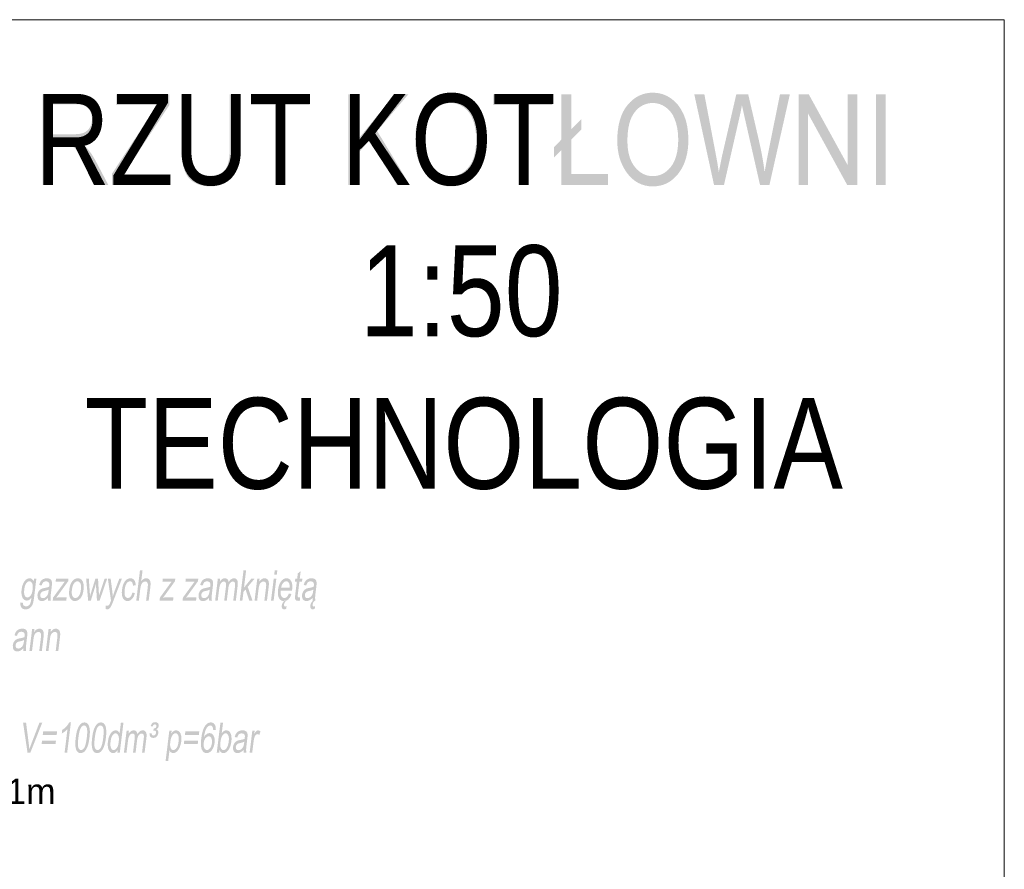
# Model space of a CAD drawing. Header units: millimetres. Extents: x 116 to 15750, y -6945 to 9999.
# Tile 93 of 150: x 7284 to 8114, y -1469 to -752. Entities that reach past the tile are written whole.
import ezdxf

# ---------------------------------------------------------------- set-up
doc = ezdxf.new("R2010")
doc.units = ezdxf.units.MM
doc.layers.get('0').update_dxf_attribs({"color": 252})
doc.styles.get("Standard").update_dxf_attribs({"font": 'simplex.shx'})

msp = doc.modelspace()

# ---------------------------------------------------------------- hatches: boundary and pattern name
h = msp.add_hatch(color=7)
h.paths.add_polyline_path([(7617.3, -853.95), (7617.43, -849.2), (7617.84, -844.74), (7618.51, -840.56), (7619.45, -836.66), (7620.66, -833.04), (7622.14, -829.7), (7623.89, -826.65), (7625.9, -823.88), (7628.12, -821.42), (7630.47, -819.28), (7632.95, -817.48), (7635.57, -816), (7638.31, -814.85), (7641.19, -814.02), (7644.2, -813.53), (7647.35, -813.37), (7651.4, -813.66), (7655.27, -814.54), (7658.96, -816.01), (7662.47, -818.06), (7665.71, -820.68), (7668.59, -823.82), (7671.12, -827.5), (7673.3, -831.7), (7675.04, -836.39), (7676.29, -841.5), (7677.04, -847.05), (7677.29, -853.01), (7677.17, -857.17), (7676.81, -861.12), (7676.2, -864.88), (7675.36, -868.44), (7674.27, -871.81), (7672.95, -874.97), (7671.38, -877.94), (7669.57, -880.71), (7667.36, -883.48), (7664.99, -885.87), (7662.45, -887.9), (7659.75, -889.56), (7656.88, -890.85), (7653.85, -891.77), (7650.65, -892.32), (7647.29, -892.51), (7643.91, -892.32), (7640.69, -891.75), (7637.65, -890.8), (7634.77, -889.48), (7632.06, -887.78), (7629.53, -885.7), (7627.16, -883.24), (7624.97, -880.4), (7623.17, -877.59), (7621.61, -874.64), (7620.29, -871.55), (7619.21, -868.31), (7618.38, -864.94), (7617.78, -861.42), (7617.42, -857.76)])
h.paths.add_polyline_path([(7625.85, -854.11), (7625.95, -857.54), (7626.24, -860.78), (7626.73, -863.82), (7627.41, -866.66), (7628.29, -869.31), (7629.36, -871.75), (7630.63, -874), (7632.09, -876.05), (7633.69, -877.88), (7635.37, -879.46), (7637.14, -880.8), (7638.99, -881.9), (7640.93, -882.75), (7642.95, -883.36), (7645.05, -883.72), (7647.24, -883.85), (7649.48, -883.72), (7651.62, -883.35), (7653.67, -882.74), (7655.63, -881.88), (7657.5, -880.77), (7659.27, -879.42), (7660.96, -877.82), (7662.55, -875.97), (7664, -873.88), (7665.26, -871.57), (7666.32, -869.02), (7667.19, -866.24), (7667.87, -863.23), (7668.35, -859.99), (7668.64, -856.51), (7668.74, -852.8), (7668.54, -848.01), (7667.94, -843.47), (7666.94, -839.19), (7665.55, -835.17), (7664.17, -832.35), (7662.48, -829.82), (7660.48, -827.59), (7658.17, -825.65), (7655.65, -824.09), (7653.01, -822.97), (7650.26, -822.3), (7647.4, -822.08), (7645.1, -822.2), (7642.91, -822.57), (7640.82, -823.18), (7638.83, -824.04), (7636.95, -825.14), (7635.18, -826.48), (7633.5, -828.07), (7631.93, -829.9), (7630.5, -832), (7629.27, -834.35), (7628.23, -836.98), (7627.37, -839.87), (7626.71, -843.03), (7626.23, -846.46), (7625.95, -850.15)])
h = msp.add_hatch(color=7)
h.paths.add_polyline_path([(7787.82, -853.95), (7787.96, -849.2), (7788.36, -844.74), (7789.03, -840.56), (7789.97, -836.66), (7791.18, -833.04), (7792.66, -829.7), (7794.41, -826.65), (7796.43, -823.88), (7798.65, -821.42), (7801, -819.28), (7803.48, -817.48), (7806.09, -816), (7808.84, -814.85), (7811.72, -814.02), (7814.73, -813.53), (7817.87, -813.37), (7821.92, -813.66), (7825.8, -814.54), (7829.49, -816.01), (7833, -818.06), (7836.24, -820.68), (7839.12, -823.82), (7841.65, -827.5), (7843.82, -831.7), (7845.57, -836.39), (7846.82, -841.5), (7847.57, -847.05), (7847.82, -853.01), (7847.69, -857.17), (7847.33, -861.12), (7846.73, -864.88), (7845.88, -868.44), (7844.8, -871.81), (7843.47, -874.97), (7841.9, -877.94), (7840.1, -880.71), (7837.89, -883.48), (7835.51, -885.87), (7832.98, -887.9), (7830.27, -889.56), (7827.41, -890.85), (7824.37, -891.77), (7821.18, -892.32), (7817.82, -892.51), (7814.43, -892.32), (7811.22, -891.75), (7808.17, -890.8), (7805.3, -889.48), (7802.59, -887.78), (7800.05, -885.7), (7797.69, -883.24), (7795.49, -880.4), (7793.69, -877.59), (7792.14, -874.64), (7790.82, -871.55), (7789.74, -868.31), (7788.9, -864.94), (7788.3, -861.42), (7787.94, -857.76)])
h.paths.add_polyline_path([(7796.38, -854.11), (7796.48, -857.54), (7796.77, -860.78), (7797.25, -863.82), (7797.94, -866.66), (7798.81, -869.31), (7799.88, -871.75), (7801.15, -874), (7802.61, -876.05), (7804.21, -877.88), (7805.9, -879.46), (7807.67, -880.8), (7809.52, -881.9), (7811.45, -882.75), (7813.47, -883.36), (7815.58, -883.72), (7817.77, -883.85), (7820, -883.72), (7822.15, -883.35), (7824.2, -882.74), (7826.16, -881.88), (7828.02, -880.77), (7829.8, -879.42), (7831.48, -877.82), (7833.08, -875.97), (7834.53, -873.88), (7835.78, -871.57), (7836.84, -869.02), (7837.71, -866.24), (7838.39, -863.23), (7838.87, -859.99), (7839.16, -856.51), (7839.26, -852.8), (7839.06, -848.01), (7838.46, -843.47), (7837.47, -839.19), (7836.08, -835.17), (7834.7, -832.35), (7833, -829.82), (7831, -827.59), (7828.7, -825.65), (7826.17, -824.09), (7823.54, -822.97), (7820.79, -822.3), (7817.92, -822.08), (7815.63, -822.2), (7813.43, -822.57), (7811.34, -823.18), (7809.36, -824.04), (7807.48, -825.14), (7805.7, -826.48), (7804.03, -828.07), (7802.46, -829.9), (7801.03, -832), (7799.8, -834.35), (7798.75, -836.98), (7797.9, -839.87), (7797.23, -843.03), (7796.76, -846.46), (7796.47, -850.15)])
h = msp.add_hatch(color=7)
h.paths.add_polyline_path([(7303.02, -891.2), (7303.02, -814.72), (7330.83, -814.72), (7334.9, -814.86), (7338.4, -815.26), (7341.33, -815.93), (7343.69, -816.86), (7345.67, -818.11), (7347.46, -819.71), (7349.07, -821.67), (7350.5, -823.98), (7351.66, -826.57), (7352.49, -829.36), (7352.99, -832.35), (7353.16, -835.54), (7352.88, -839.66), (7352.03, -843.38), (7350.62, -846.68), (7348.64, -849.57), (7346.13, -852.02), (7343.11, -853.97), (7339.57, -855.43), (7335.52, -856.41), (7337.17, -857.45), (7338.6, -858.51), (7339.83, -859.57), (7340.85, -860.63), (7344.33, -865.26), (7347.37, -870.38), (7358.32, -891.2), (7347.89, -891.2), (7339.54, -875.29), (7338.36, -873.05), (7337.26, -871), (7336.23, -869.15), (7335.28, -867.48), (7334.4, -866), (7333.6, -864.72), (7332.86, -863.62), (7332.21, -862.72), (7330.98, -861.24), (7329.77, -860.01), (7328.58, -859.06), (7327.41, -858.36), (7326.14, -857.87), (7324.63, -857.52), (7322.89, -857.31), (7320.92, -857.24), (7311.32, -857.24), (7311.32, -891.2)])
h.paths.add_polyline_path([(7311.32, -848.47), (7329.16, -848.47), (7331.91, -848.39), (7334.3, -848.12), (7336.34, -847.69), (7338.03, -847.07), (7339.46, -846.26), (7340.74, -845.25), (7341.86, -844.04), (7342.82, -842.63), (7343.6, -841.06), (7344.16, -839.36), (7344.49, -837.54), (7344.6, -835.59), (7344.39, -832.85), (7343.75, -830.42), (7342.69, -828.3), (7341.21, -826.49), (7339.31, -825.04), (7337, -824), (7334.28, -823.38), (7331.14, -823.17), (7311.32, -823.17)])
h = msp.add_hatch(color=7)
h.dxf.hatch_style = 2
h.paths.add_polyline_path([(7361.46, -891.2), (7361.46, -881.81), (7393.6, -832.82), (7396.9, -828), (7400.12, -823.75), (7365.06, -823.75), (7365.06, -814.72), (7409.98, -814.72), (7409.98, -823.75), (7374.82, -876.8), (7371.01, -882.18), (7411.02, -882.18), (7411.02, -891.2)])
h = msp.add_hatch(color=7)
h.dxf.hatch_style = 2
h.paths.add_polyline_path([(7460.88, -814.72), (7469.23, -814.72), (7469.23, -858.91), (7469.1, -864.22), (7468.69, -869.02), (7468.01, -873.33), (7467.06, -877.14), (7465.76, -880.51), (7464.01, -883.51), (7461.82, -886.14), (7459.19, -888.38), (7456.14, -890.19), (7452.7, -891.48), (7448.87, -892.25), (7444.66, -892.51), (7441.65, -892.39), (7438.84, -892.04), (7436.22, -891.47), (7433.8, -890.66), (7431.57, -889.61), (7429.54, -888.34), (7427.7, -886.84), (7426.06, -885.1), (7424.61, -883.07), (7423.35, -880.68), (7422.29, -877.94), (7421.42, -874.85), (7420.75, -871.4), (7420.26, -867.59), (7419.97, -863.43), (7419.88, -858.91), (7419.88, -814.72), (7428.17, -814.72), (7428.17, -858.86), (7428.27, -863.69), (7428.58, -867.8), (7429.08, -871.2), (7429.79, -873.88), (7430.72, -876.06), (7431.92, -877.97), (7433.37, -879.6), (7435.08, -880.95), (7437.02, -882.01), (7439.16, -882.77), (7441.49, -883.22), (7444.03, -883.37), (7446.17, -883.3), (7448.16, -883.06), (7450, -882.67), (7451.68, -882.12), (7453.21, -881.42), (7454.59, -880.56), (7455.82, -879.54), (7456.89, -878.37), (7457.83, -876.97), (7458.64, -875.27), (7459.32, -873.28), (7459.88, -870.98), (7460.32, -868.4), (7460.63, -865.51), (7460.82, -862.33), (7460.88, -858.86)])
h = msp.add_hatch(color=7)
h.dxf.hatch_style = 2
h.paths.add_polyline_path([(7499.29, -891.2), (7499.29, -823.75), (7478.63, -823.75), (7478.63, -814.72), (7528.35, -814.72), (7528.35, -823.75), (7507.59, -823.75), (7507.59, -891.2)])
h = msp.add_hatch(color=7)
h.dxf.hatch_style = 2
h.paths.add_polyline_path([(7560.85, -891.2), (7560.85, -814.72), (7569.14, -814.72), (7569.14, -852.65), (7600.29, -814.72), (7611.56, -814.72), (7585.21, -845.71), (7612.7, -891.2), (7601.75, -891.2), (7579.42, -852.49), (7569.14, -864.7), (7569.14, -891.2)])
h = msp.add_hatch(color=7)
h.dxf.hatch_style = 2
h.paths.add_polyline_path([(7703.92, -891.2), (7703.92, -823.75), (7683.26, -823.75), (7683.26, -814.72), (7732.98, -814.72), (7732.98, -823.75), (7712.22, -823.75), (7712.22, -891.2)])
h = msp.add_hatch(color=7)
h.dxf.hatch_style = 2
h.paths.add_polyline_path([(7740.68, -861.72), (7734.48, -868.14), (7734.48, -859.43), (7740.68, -852.96), (7740.68, -814.72), (7748.98, -814.72), (7748.98, -844.35), (7757.49, -835.69), (7757.49, -844.41), (7748.98, -853.07), (7748.98, -882.18), (7780.13, -882.18), (7780.13, -891.2), (7740.68, -891.2)])
h = msp.add_hatch(color=7)
h.dxf.hatch_style = 2
h.paths.add_polyline_path([(7869.44, -891.2), (7852.8, -814.72), (7861.3, -814.72), (7870.85, -864.85), (7872.27, -872.63), (7873.51, -880.51), (7876.32, -866.37), (7888.27, -814.72), (7898.29, -814.72), (7907.26, -853.43), (7908.8, -860.42), (7910.13, -867.27), (7911.25, -873.96), (7912.17, -880.51), (7912.81, -876.67), (7913.53, -872.62), (7914.34, -868.35), (7915.24, -863.86), (7925.1, -814.72), (7933.45, -814.72), (7916.23, -891.2), (7908.25, -891.2), (7895, -832.93), (7893.02, -823.95), (7892.12, -828.7), (7891.19, -832.93), (7877.89, -891.2)])
h = msp.add_hatch(color=7)
h.dxf.hatch_style = 2
h.paths.add_polyline_path([(7940.87, -891.2), (7940.87, -814.72), (7949.37, -814.72), (7982.34, -874.77), (7982.34, -814.72), (7990.27, -814.72), (7990.27, -891.2), (7981.77, -891.2), (7948.85, -831.1), (7948.85, -891.2)])
h = msp.add_hatch(color=7)
h.dxf.hatch_style = 2
h.paths.add_polyline_path([(8005.99, -891.2), (8005.99, -814.72), (8014.28, -814.72), (8014.28, -891.2)])
h = msp.add_hatch(color=7)
h.dxf.hatch_style = 2
h.paths.add_polyline_path([(7381.95, -1242.22), (7385.07, -1216.81), (7387.25, -1216.81), (7386.13, -1225.93), (7387.08, -1224.82), (7388.09, -1224.03), (7389.17, -1223.56), (7390.3, -1223.4), (7391.61, -1223.6), (7392.69, -1224.2), (7393.47, -1225.17), (7393.92, -1226.43), (7394.05, -1228.17), (7393.88, -1230.56), (7392.44, -1242.22), (7390.26, -1242.22), (7391.69, -1230.56), (7391.76, -1228.54), (7391.4, -1227.15), (7390.64, -1226.35), (7389.53, -1226.09), (7388.56, -1226.27), (7387.6, -1226.8), (7386.77, -1227.65), (7386.15, -1228.75), (7385.69, -1230.22), (7385.37, -1232.15), (7384.13, -1242.22)])
h = msp.add_hatch(color=7)
h.dxf.hatch_style = 2
h.paths.add_polyline_path([(7469.32, -1242.22), (7472.44, -1216.81), (7474.63, -1216.81), (7472.85, -1231.3), (7478.93, -1223.81), (7481.75, -1223.81), (7476, -1230.64), (7480, -1242.22), (7477.3, -1242.22), (7474.2, -1232.81), (7472.4, -1234.93), (7471.51, -1242.22)])
h = msp.add_hatch(color=7)
h.paths.add_polyline_path([(7498.35, -1220.4), (7498.79, -1216.81), (7500.98, -1216.81), (7500.54, -1220.4)])
h.paths.add_polyline_path([(7495.67, -1242.22), (7497.93, -1223.81), (7500.12, -1223.81), (7497.86, -1242.22)])
h = msp.add_hatch(color=7)
h.dxf.hatch_style = 2
h.paths.add_polyline_path([(7520.18, -1239.43), (7520.16, -1242.19), (7518.48, -1242.46), (7517.43, -1242.33), (7516.69, -1241.92), (7516.21, -1241.3), (7515.95, -1240.51), (7515.9, -1239.95), (7515.92, -1239.15), (7515.99, -1238.11), (7516.13, -1236.83), (7517.43, -1226.24), (7515.83, -1226.24), (7516.13, -1223.81), (7517.73, -1223.81), (7518.29, -1219.26), (7520.69, -1217.39), (7519.9, -1223.81), (7522.1, -1223.81), (7521.8, -1226.24), (7519.61, -1226.24), (7518.29, -1237), (7518.18, -1238.1), (7518.18, -1238.72), (7518.48, -1239.33), (7519.2, -1239.55)])
h = msp.add_hatch(color=7)
h.paths.add_polyline_path([(7284.3, -1243.74), (7286.36, -1244.2), (7286.46, -1245.41), (7286.85, -1246.24), (7287.73, -1246.89), (7288.96, -1247.1), (7290.33, -1246.89), (7291.41, -1246.24), (7292.23, -1245.2), (7292.83, -1243.82), (7292.98, -1243.21), (7293.13, -1242.34), (7293.3, -1241.2), (7293.48, -1239.81), (7292.59, -1240.87), (7291.65, -1241.62), (7290.65, -1242.07), (7289.61, -1242.22), (7288.38, -1242.05), (7287.34, -1241.54), (7286.49, -1240.68), (7285.84, -1239.48), (7285.37, -1238.04), (7285.11, -1236.47), (7285.05, -1234.76), (7285.19, -1232.91), (7285.66, -1230.38), (7286.45, -1228.05), (7287.51, -1226.08), (7288.81, -1224.61), (7290.3, -1223.7), (7291.94, -1223.4), (7293.01, -1223.56), (7293.93, -1224.06), (7294.72, -1224.88), (7295.37, -1226.03), (7295.64, -1223.81), (7297.66, -1223.81), (7295.71, -1239.72), (7295.42, -1241.72), (7295.1, -1243.39), (7294.74, -1244.76), (7294.34, -1245.82), (7293.35, -1247.42), (7292.06, -1248.65), (7290.47, -1249.43), (7288.65, -1249.69), (7287.57, -1249.59), (7286.62, -1249.31), (7285.8, -1248.85), (7285.11, -1248.2), (7284.6, -1247.37), (7284.29, -1246.35), (7284.19, -1245.14)])
h.paths.add_polyline_path([(7287.46, -1232.69), (7287.32, -1234.38), (7287.33, -1235.82), (7287.5, -1237.02), (7287.82, -1237.97), (7288.26, -1238.7), (7288.8, -1239.22), (7289.42, -1239.53), (7290.14, -1239.64), (7290.87, -1239.53), (7291.57, -1239.22), (7292.23, -1238.71), (7292.86, -1237.98), (7293.42, -1237.04), (7293.89, -1235.86), (7294.25, -1234.44), (7294.52, -1232.79), (7294.65, -1231.21), (7294.62, -1229.83), (7294.44, -1228.66), (7294.09, -1227.7), (7293.63, -1226.95), (7293.1, -1226.41), (7292.48, -1226.09), (7291.78, -1225.98), (7291.06, -1226.09), (7290.38, -1226.4), (7289.72, -1226.93), (7289.09, -1227.67), (7288.53, -1228.62), (7288.07, -1229.77), (7287.71, -1231.12)])
h = msp.add_hatch(color=7)
h.paths.add_polyline_path([(7307.44, -1239.95), (7306.09, -1241.21), (7304.85, -1242.03), (7303.63, -1242.48), (7302.37, -1242.63), (7301.38, -1242.54), (7300.54, -1242.26), (7299.84, -1241.8), (7299.29, -1241.16), (7298.64, -1239.47), (7298.61, -1237.37), (7298.87, -1236.07), (7299.34, -1234.9), (7299.96, -1233.89), (7300.69, -1233.11), (7302.39, -1232.08), (7303.22, -1231.85), (7304.38, -1231.62), (7306.74, -1231.12), (7308.41, -1230.54), (7308.49, -1230.02), (7308.53, -1229.72), (7308.57, -1228.1), (7308.24, -1227.04), (7307.29, -1226.24), (7305.88, -1225.98), (7304.51, -1226.17), (7303.51, -1226.75), (7302.74, -1227.82), (7302.09, -1229.48), (7300, -1229.07), (7300.6, -1227.3), (7301.35, -1225.9), (7302.3, -1224.84), (7303.51, -1224.05), (7304.93, -1223.56), (7306.52, -1223.4), (7307.99, -1223.54), (7309.13, -1223.95), (7309.94, -1224.58), (7310.47, -1225.35), (7310.77, -1226.3), (7310.89, -1227.47), (7310.83, -1228.59), (7310.65, -1230.35), (7310.14, -1234.51), (7309.9, -1236.48), (7309.73, -1238.06), (7309.63, -1239.24), (7309.6, -1240.01), (7309.88, -1242.22), (7307.6, -1242.22), (7307.45, -1241.17)])
h.paths.add_polyline_path([(7308.11, -1232.98), (7306.54, -1233.63), (7304.41, -1234.16), (7303.22, -1234.46), (7302.42, -1234.79), (7301.44, -1235.8), (7300.95, -1237.28), (7300.97, -1238.43), (7301.35, -1239.36), (7302.09, -1239.99), (7303.18, -1240.19), (7304.4, -1239.99), (7305.53, -1239.4), (7306.5, -1238.47), (7307.24, -1237.25), (7307.66, -1235.94), (7307.97, -1234.13)])
h = msp.add_hatch(color=7)
h.dxf.hatch_style = 2
h.paths.add_polyline_path([(7311.48, -1242.22), (7311.79, -1239.69), (7321.63, -1226.24), (7319.16, -1226.34), (7313.92, -1226.34), (7314.22, -1223.81), (7324.75, -1223.81), (7324.5, -1225.88), (7316.09, -1237.56), (7314.48, -1239.69), (7317.25, -1239.53), (7323.21, -1239.53), (7322.88, -1242.22)])
h = msp.add_hatch(color=7)
h.paths.add_polyline_path([(7325.42, -1233.02), (7325.84, -1230.63), (7326.46, -1228.57), (7327.3, -1226.84), (7328.35, -1225.44), (7329.33, -1224.55), (7330.38, -1223.91), (7331.48, -1223.53), (7332.65, -1223.4), (7333.9, -1223.55), (7334.99, -1224.02), (7335.91, -1224.8), (7336.68, -1225.88), (7337.25, -1227.25), (7337.58, -1228.85), (7337.67, -1230.68), (7337.52, -1232.76), (7337.27, -1234.44), (7336.95, -1235.93), (7336.56, -1237.24), (7336.09, -1238.35), (7334.96, -1240.16), (7333.53, -1241.51), (7331.94, -1242.35), (7330.29, -1242.63), (7329.02, -1242.48), (7327.91, -1242.02), (7326.98, -1241.24), (7326.21, -1240.16), (7325.65, -1238.78), (7325.33, -1237.13), (7325.26, -1235.21)])
h.paths.add_polyline_path([(7327.67, -1233.02), (7327.53, -1234.67), (7327.56, -1236.11), (7327.74, -1237.32), (7328.09, -1238.31), (7328.57, -1239.08), (7329.15, -1239.63), (7329.82, -1239.96), (7330.6, -1240.07), (7331.39, -1239.96), (7332.14, -1239.63), (7332.85, -1239.08), (7333.52, -1238.3), (7334.11, -1237.31), (7334.6, -1236.07), (7334.98, -1234.61), (7335.26, -1232.91), (7335.39, -1231.31), (7335.36, -1229.92), (7335.16, -1228.72), (7334.81, -1227.74), (7334.33, -1226.97), (7333.76, -1226.42), (7333.09, -1226.09), (7332.33, -1225.98), (7331.53, -1226.09), (7330.77, -1226.42), (7330.06, -1226.97), (7329.39, -1227.73), (7328.8, -1228.72), (7328.32, -1229.93), (7327.94, -1231.36)])
h = msp.add_hatch(color=7)
h.dxf.hatch_style = 2
h.paths.add_polyline_path([(7341.36, -1242.22), (7339.67, -1223.81), (7341.93, -1223.81), (7342.68, -1234.44), (7342.95, -1238.39), (7343.06, -1238.04), (7343.28, -1237.3), (7343.62, -1236.15), (7344.09, -1234.6), (7347.46, -1223.81), (7349.7, -1223.81), (7350.32, -1234.49), (7350.53, -1238.01), (7351.71, -1234.46), (7355.22, -1223.81), (7357.35, -1223.81), (7351.06, -1242.22), (7348.8, -1242.22), (7348.1, -1231.2), (7347.99, -1228.06), (7343.64, -1242.22)])
h = msp.add_hatch(color=7)
h.dxf.hatch_style = 2
h.paths.add_polyline_path([(7356.03, -1249.31), (7356.15, -1246.38), (7357.36, -1246.66), (7358.02, -1246.57), (7358.57, -1246.31), (7359.4, -1245.34), (7359.77, -1244.52), (7360.35, -1243.02), (7360.64, -1242.25), (7358.01, -1223.81), (7360.37, -1223.81), (7361.74, -1234.47), (7362.15, -1238.74), (7363.56, -1234.54), (7367.63, -1223.81), (7369.82, -1223.81), (7362.62, -1242.53), (7362.07, -1243.93), (7361.61, -1245.09), (7361.21, -1246.02), (7360.89, -1246.71), (7360.1, -1248.04), (7359.27, -1248.97), (7358.38, -1249.51), (7357.39, -1249.69)])
h = msp.add_hatch(color=7)
h.dxf.hatch_style = 2
h.paths.add_polyline_path([(7378.71, -1235.48), (7380.8, -1235.88), (7380.37, -1237.38), (7379.83, -1238.71), (7379.17, -1239.86), (7378.39, -1240.84), (7377.53, -1241.63), (7376.61, -1242.19), (7375.64, -1242.52), (7374.61, -1242.63), (7373.37, -1242.48), (7372.3, -1242.02), (7371.4, -1241.25), (7370.66, -1240.17), (7370.13, -1238.8), (7369.83, -1237.16), (7369.76, -1235.26), (7369.93, -1233.09), (7370.45, -1230.29), (7371.26, -1227.87), (7372.37, -1225.91), (7373.78, -1224.52), (7375.35, -1223.68), (7376.99, -1223.4), (7377.98, -1223.49), (7378.85, -1223.78), (7379.6, -1224.25), (7380.24, -1224.92), (7380.74, -1225.75), (7381.11, -1226.75), (7381.33, -1227.91), (7381.42, -1229.22), (7379.23, -1229.69), (7379.01, -1228.07), (7378.5, -1226.9), (7377.74, -1226.2), (7376.76, -1225.96), (7375.96, -1226.07), (7375.21, -1226.39), (7374.51, -1226.92), (7373.87, -1227.65), (7373.3, -1228.62), (7372.82, -1229.84), (7372.45, -1231.29), (7372.18, -1233), (7372.03, -1234.73), (7372.04, -1236.2), (7372.2, -1237.42), (7372.51, -1238.39), (7372.96, -1239.12), (7373.5, -1239.65), (7374.15, -1239.96), (7374.9, -1240.07), (7376.12, -1239.79), (7377.19, -1238.94), (7378.07, -1237.51)])
h = msp.add_hatch(color=7)
h.dxf.hatch_style = 2
h.paths.add_polyline_path([(7401.61, -1242.22), (7401.92, -1239.69), (7411.76, -1226.24), (7409.29, -1226.34), (7404.05, -1226.34), (7404.35, -1223.81), (7414.88, -1223.81), (7414.63, -1225.88), (7406.22, -1237.56), (7404.61, -1239.69), (7407.38, -1239.53), (7413.34, -1239.53), (7413.01, -1242.22)])
h = msp.add_hatch(color=7)
h.dxf.hatch_style = 2
h.paths.add_polyline_path([(7421.02, -1242.22), (7421.33, -1239.69), (7431.18, -1226.24), (7428.71, -1226.34), (7423.46, -1226.34), (7423.77, -1223.81), (7434.29, -1223.81), (7434.04, -1225.88), (7425.63, -1237.56), (7424.02, -1239.69), (7426.8, -1239.53), (7432.75, -1239.53), (7432.42, -1242.22)])
h = msp.add_hatch(color=7)
h.paths.add_polyline_path([(7443.34, -1239.95), (7441.99, -1241.21), (7440.74, -1242.03), (7439.52, -1242.48), (7438.26, -1242.63), (7437.27, -1242.54), (7436.43, -1242.26), (7435.73, -1241.8), (7435.18, -1241.16), (7434.53, -1239.47), (7434.5, -1237.37), (7434.77, -1236.07), (7435.24, -1234.9), (7435.86, -1233.89), (7436.59, -1233.11), (7438.28, -1232.08), (7439.12, -1231.85), (7440.28, -1231.62), (7442.64, -1231.12), (7444.3, -1230.54), (7444.38, -1230.02), (7444.42, -1229.72), (7444.47, -1228.1), (7444.14, -1227.04), (7443.19, -1226.24), (7441.77, -1225.98), (7440.41, -1226.17), (7439.4, -1226.75), (7438.63, -1227.82), (7437.98, -1229.48), (7435.9, -1229.07), (7436.5, -1227.3), (7437.24, -1225.9), (7438.19, -1224.84), (7439.4, -1224.05), (7440.83, -1223.56), (7442.41, -1223.4), (7443.89, -1223.54), (7445.02, -1223.95), (7445.83, -1224.58), (7446.36, -1225.35), (7446.66, -1226.3), (7446.78, -1227.47), (7446.73, -1228.59), (7446.54, -1230.35), (7446.03, -1234.51), (7445.79, -1236.48), (7445.63, -1238.06), (7445.53, -1239.24), (7445.49, -1240.01), (7445.77, -1242.22), (7443.49, -1242.22), (7443.34, -1241.17)])
h.paths.add_polyline_path([(7444, -1232.98), (7442.44, -1233.63), (7440.3, -1234.16), (7439.11, -1234.46), (7438.32, -1234.79), (7437.33, -1235.8), (7436.84, -1237.28), (7436.87, -1238.43), (7437.25, -1239.36), (7437.98, -1239.99), (7439.08, -1240.19), (7440.3, -1239.99), (7441.43, -1239.4), (7442.39, -1238.47), (7443.13, -1237.25), (7443.55, -1235.94), (7443.86, -1234.13)])
h = msp.add_hatch(color=7)
h.dxf.hatch_style = 2
h.paths.add_polyline_path([(7448.53, -1242.22), (7450.78, -1223.81), (7452.73, -1223.81), (7452.42, -1226.39), (7453.27, -1225.18), (7454.3, -1224.22), (7455.45, -1223.6), (7456.69, -1223.4), (7457.97, -1223.61), (7458.93, -1224.25), (7459.59, -1225.27), (7459.94, -1226.62), (7460.93, -1225.21), (7461.99, -1224.2), (7463.12, -1223.6), (7464.31, -1223.4), (7465.2, -1223.49), (7465.96, -1223.78), (7466.59, -1224.25), (7467.07, -1224.92), (7467.42, -1225.78), (7467.61, -1226.84), (7467.65, -1228.11), (7467.53, -1229.59), (7465.98, -1242.22), (7463.81, -1242.22), (7465.23, -1230.62), (7465.37, -1229.02), (7465.35, -1227.93), (7465.14, -1227.19), (7464.74, -1226.61), (7464.18, -1226.23), (7463.49, -1226.1), (7462.21, -1226.43), (7461.08, -1227.4), (7460.6, -1228.14), (7460.2, -1229.07), (7459.89, -1230.2), (7459.67, -1231.53), (7458.36, -1242.22), (7456.18, -1242.22), (7457.65, -1230.26), (7457.73, -1228.44), (7457.5, -1227.14), (7456.89, -1226.36), (7455.88, -1226.1), (7454.97, -1226.28), (7454.08, -1226.8), (7453.31, -1227.65), (7452.7, -1228.83), (7452.23, -1230.46), (7451.88, -1232.67), (7450.71, -1242.22)])
h = msp.add_hatch(color=7)
h.dxf.hatch_style = 2
h.paths.add_polyline_path([(7481.79, -1242.22), (7484.05, -1223.81), (7486.01, -1223.81), (7485.69, -1226.43), (7486.64, -1225.11), (7487.71, -1224.16), (7488.88, -1223.59), (7490.16, -1223.4), (7491.26, -1223.55), (7492.23, -1224), (7493, -1224.69), (7493.5, -1225.57), (7493.78, -1226.63), (7493.9, -1227.87), (7493.85, -1229.06), (7493.65, -1230.9), (7492.26, -1242.22), (7490.07, -1242.22), (7491.45, -1231.02), (7491.59, -1229.36), (7491.54, -1228.18), (7491.29, -1227.33), (7490.82, -1226.67), (7490.17, -1226.25), (7489.37, -1226.1), (7488.03, -1226.42), (7486.8, -1227.37), (7486.26, -1228.14), (7485.82, -1229.2), (7485.46, -1230.54), (7485.2, -1232.17), (7483.97, -1242.22)])
h = msp.add_hatch(color=7)
h.paths.add_polyline_path([(7510.75, -1236.29), (7512.95, -1236.69), (7511.88, -1239.2), (7510.43, -1241.08), (7509.58, -1241.76), (7508.65, -1242.25), (7507.64, -1242.54), (7506.56, -1242.63), (7505.24, -1242.48), (7504.1, -1242.01), (7503.15, -1241.24), (7502.38, -1240.15), (7501.82, -1238.78), (7501.5, -1237.16), (7501.42, -1235.29), (7501.58, -1233.17), (7501.95, -1230.98), (7502.5, -1229.05), (7503.23, -1227.38), (7504.14, -1225.96), (7505.18, -1224.84), (7506.3, -1224.04), (7507.51, -1223.56), (7508.8, -1223.4), (7510.02, -1223.55), (7511.07, -1224.03), (7511.97, -1224.81), (7512.71, -1225.91), (7513.26, -1227.3), (7513.57, -1228.94), (7513.64, -1230.83), (7513.48, -1232.98), (7513.37, -1233.82), (7503.76, -1233.82), (7503.7, -1235.24), (7503.79, -1236.49), (7504.02, -1237.57), (7504.39, -1238.46), (7504.87, -1239.17), (7505.45, -1239.67), (7506.12, -1239.97), (7506.89, -1240.07), (7508.03, -1239.85), (7509.04, -1239.17), (7509.95, -1238)])
h.paths.add_polyline_path([(7504.19, -1231.25), (7511.39, -1231.25), (7511.36, -1229.22), (7510.99, -1227.77), (7510.53, -1226.98), (7509.96, -1226.42), (7509.29, -1226.08), (7508.51, -1225.96), (7507.07, -1226.32), (7505.8, -1227.4), (7504.8, -1229.09)])
h.paths.add_polyline_path([(7508.51, -1242.22), (7507.26, -1243.72), (7506.65, -1245.53), (7506.78, -1246.76), (7507.1, -1247.14), (7507.63, -1247.26), (7508.21, -1247.15), (7508.79, -1246.85), (7508.51, -1249.07), (7507.6, -1249.52), (7506.79, -1249.67), (7505.74, -1249.42), (7505.05, -1248.73), (7504.71, -1247.72), (7504.72, -1246.48), (7504.96, -1245.37), (7505.43, -1244.25), (7506.91, -1242.22)])
h = msp.add_hatch(color=7)
h.paths.add_polyline_path([(7530.7, -1239.95), (7529.35, -1241.21), (7528.1, -1242.03), (7526.88, -1242.48), (7525.62, -1242.63), (7524.63, -1242.54), (7523.79, -1242.26), (7523.09, -1241.8), (7522.54, -1241.16), (7521.89, -1239.47), (7521.86, -1237.37), (7522.13, -1236.07), (7522.6, -1234.9), (7523.22, -1233.89), (7523.95, -1233.11), (7525.64, -1232.08), (7526.48, -1231.85), (7527.64, -1231.62), (7530, -1231.12), (7531.67, -1230.54), (7531.74, -1230.02), (7531.78, -1229.72), (7531.83, -1228.1), (7531.5, -1227.04), (7530.55, -1226.24), (7529.13, -1225.98), (7527.77, -1226.17), (7526.76, -1226.75), (7525.99, -1227.82), (7525.34, -1229.48), (7523.26, -1229.07), (7523.86, -1227.3), (7524.6, -1225.9), (7525.55, -1224.84), (7526.76, -1224.05), (7528.19, -1223.56), (7529.77, -1223.4), (7531.25, -1223.54), (7532.38, -1223.95), (7533.19, -1224.58), (7533.72, -1225.35), (7534.02, -1226.3), (7534.14, -1227.47), (7534.09, -1228.59), (7533.9, -1230.35), (7533.39, -1234.51), (7533.16, -1236.48), (7532.99, -1238.06), (7532.89, -1239.24), (7532.85, -1240.01), (7533.13, -1242.22), (7530.85, -1242.22), (7530.7, -1241.17)])
h.paths.add_polyline_path([(7531.36, -1232.98), (7529.8, -1233.63), (7527.66, -1234.16), (7526.47, -1234.46), (7525.68, -1234.79), (7524.69, -1235.8), (7524.2, -1237.28), (7524.23, -1238.43), (7524.61, -1239.36), (7525.34, -1239.99), (7526.44, -1240.19), (7527.66, -1239.99), (7528.79, -1239.4), (7529.75, -1238.47), (7530.49, -1237.25), (7530.91, -1235.94), (7531.22, -1234.13)])
h.paths.add_polyline_path([(7532.58, -1242.22), (7531.33, -1243.72), (7530.72, -1245.53), (7530.85, -1246.76), (7531.17, -1247.14), (7531.7, -1247.26), (7532.29, -1247.15), (7532.86, -1246.85), (7532.58, -1249.07), (7531.67, -1249.52), (7530.86, -1249.67), (7529.81, -1249.42), (7529.12, -1248.73), (7528.79, -1247.72), (7528.79, -1246.48), (7529.03, -1245.37), (7529.5, -1244.25), (7530.99, -1242.22)])
h = msp.add_hatch(color=7)
h.paths.add_polyline_path([(7286.63, -1282.5), (7285.28, -1283.76), (7284.04, -1284.58), (7282.82, -1285.03), (7281.56, -1285.18), (7280.57, -1285.09), (7279.73, -1284.81), (7279.03, -1284.35), (7278.47, -1283.7), (7277.82, -1282.02), (7277.8, -1279.92), (7278.06, -1278.62), (7278.53, -1277.45), (7279.15, -1276.44), (7279.88, -1275.65), (7281.58, -1274.63), (7282.41, -1274.39), (7283.57, -1274.16), (7285.93, -1273.67), (7287.6, -1273.09), (7287.68, -1272.56), (7287.72, -1272.27), (7287.76, -1270.65), (7287.43, -1269.59), (7286.48, -1268.79), (7285.07, -1268.53), (7283.7, -1268.72), (7282.7, -1269.3), (7281.93, -1270.37), (7281.28, -1272.03), (7279.19, -1271.61), (7279.79, -1269.84), (7280.54, -1268.45), (7281.48, -1267.39), (7282.7, -1266.59), (7284.12, -1266.11), (7285.71, -1265.94), (7287.18, -1266.08), (7288.32, -1266.5), (7289.13, -1267.13), (7289.66, -1267.89), (7289.95, -1268.85), (7290.08, -1270.02), (7290.02, -1271.14), (7289.84, -1272.9), (7289.33, -1277.05), (7289.09, -1279.03), (7288.92, -1280.61), (7288.82, -1281.78), (7288.79, -1282.56), (7289.07, -1284.77), (7286.79, -1284.77), (7286.64, -1283.72)])
h.paths.add_polyline_path([(7287.3, -1275.53), (7285.73, -1276.17), (7283.59, -1276.71), (7282.41, -1277.01), (7281.61, -1277.33), (7280.63, -1278.35), (7280.14, -1279.83), (7280.16, -1280.97), (7280.54, -1281.91), (7281.28, -1282.53), (7282.37, -1282.74), (7283.59, -1282.54), (7284.72, -1281.95), (7285.69, -1281.02), (7286.43, -1279.79), (7286.85, -1278.48), (7287.16, -1276.67)])
h = msp.add_hatch(color=7)
h.dxf.hatch_style = 2
h.paths.add_polyline_path([(7291.82, -1284.77), (7294.08, -1266.36), (7296.04, -1266.36), (7295.72, -1268.98), (7296.67, -1267.65), (7297.74, -1266.7), (7298.91, -1266.13), (7300.2, -1265.94), (7301.29, -1266.1), (7302.26, -1266.54), (7303.03, -1267.24), (7303.53, -1268.11), (7303.82, -1269.18), (7303.93, -1270.42), (7303.88, -1271.61), (7303.68, -1273.45), (7302.29, -1284.77), (7300.11, -1284.77), (7301.48, -1273.57), (7301.62, -1271.91), (7301.57, -1270.72), (7301.33, -1269.88), (7300.86, -1269.22), (7300.2, -1268.79), (7299.4, -1268.65), (7298.06, -1268.97), (7296.84, -1269.92), (7296.3, -1270.69), (7295.85, -1271.75), (7295.5, -1273.09), (7295.23, -1274.72), (7294, -1284.77)])
h = msp.add_hatch(color=7)
h.dxf.hatch_style = 2
h.paths.add_polyline_path([(7305.7, -1284.77), (7307.95, -1266.36), (7309.91, -1266.36), (7309.59, -1268.98), (7310.55, -1267.65), (7311.61, -1266.7), (7312.79, -1266.13), (7314.07, -1265.94), (7315.17, -1266.1), (7316.14, -1266.54), (7316.9, -1267.24), (7317.4, -1268.11), (7317.69, -1269.18), (7317.81, -1270.42), (7317.75, -1271.61), (7317.55, -1273.45), (7316.17, -1284.77), (7313.98, -1284.77), (7315.35, -1273.57), (7315.49, -1271.91), (7315.45, -1270.72), (7315.2, -1269.88), (7314.73, -1269.22), (7314.07, -1268.79), (7313.28, -1268.65), (7311.94, -1268.97), (7310.71, -1269.92), (7310.17, -1270.69), (7309.73, -1271.75), (7309.37, -1273.09), (7309.11, -1274.72), (7307.87, -1284.77)])
h = msp.add_hatch(color=7)
h.dxf.hatch_style = 2
h.paths.add_polyline_path([(7290.19, -1370.6), (7286.43, -1345.2), (7288.97, -1345.2), (7291.32, -1363.65), (7291.75, -1367.81), (7293.22, -1363.65), (7300.29, -1345.2), (7302.69, -1345.2), (7292.61, -1370.6)])
h = msp.add_hatch(color=7)
h.dxf.hatch_style = 2
h.paths.add_polyline_path([(7323.67, -1370.6), (7321.48, -1370.6), (7323.93, -1350.72), (7322.88, -1351.8), (7321.59, -1352.87), (7320.26, -1353.81), (7319.09, -1354.49), (7319.46, -1351.47), (7321.35, -1350.11), (7323.03, -1348.49), (7324.41, -1346.77), (7325.39, -1345.09), (7326.8, -1345.09)])
h = msp.add_hatch(color=7)
h.paths.add_polyline_path([(7330.85, -1358.07), (7331.16, -1355.93), (7331.51, -1354.01), (7331.92, -1352.31), (7332.39, -1350.82), (7333.5, -1348.39), (7334.84, -1346.58), (7336.42, -1345.46), (7338.24, -1345.09), (7339.56, -1345.3), (7340.66, -1345.91), (7341.52, -1346.92), (7342.15, -1348.29), (7342.56, -1350.01), (7342.79, -1352.07), (7342.81, -1353.28), (7342.77, -1354.68), (7342.65, -1356.28), (7342.46, -1358.07), (7342.15, -1360.2), (7341.8, -1362.11), (7341.39, -1363.81), (7340.92, -1365.29), (7339.82, -1367.73), (7338.48, -1369.54), (7336.89, -1370.66), (7335.06, -1371.03), (7333.86, -1370.87), (7332.84, -1370.38), (7332, -1369.55), (7331.34, -1368.4), (7330.8, -1366.57), (7330.54, -1364.23), (7330.55, -1361.4)])
h.paths.add_polyline_path([(7333.1, -1358.07), (7332.81, -1360.94), (7332.71, -1363.28), (7332.81, -1365.11), (7333.1, -1366.4), (7333.53, -1367.31), (7334.06, -1367.95), (7334.67, -1368.34), (7335.38, -1368.47), (7336.11, -1368.34), (7336.82, -1367.95), (7337.5, -1367.3), (7338.16, -1366.39), (7338.77, -1365.09), (7339.31, -1363.27), (7339.79, -1360.93), (7340.21, -1358.07), (7340.5, -1355.2), (7340.59, -1352.85), (7340.49, -1351.03), (7340.2, -1349.74), (7339.77, -1348.83), (7339.24, -1348.19), (7338.62, -1347.8), (7337.91, -1347.67), (7337.18, -1347.79), (7336.5, -1348.13), (7335.86, -1348.7), (7335.28, -1349.49), (7334.61, -1350.9), (7334.02, -1352.8), (7333.52, -1355.19)])
h = msp.add_hatch(color=7)
h.paths.add_polyline_path([(7344.73, -1358.07), (7345.03, -1355.93), (7345.38, -1354.01), (7345.8, -1352.31), (7346.26, -1350.82), (7347.37, -1348.39), (7348.72, -1346.58), (7350.3, -1345.46), (7352.12, -1345.09), (7353.44, -1345.3), (7354.53, -1345.91), (7355.39, -1346.92), (7356.02, -1348.29), (7356.43, -1350.01), (7356.66, -1352.07), (7356.69, -1353.28), (7356.64, -1354.68), (7356.52, -1356.28), (7356.33, -1358.07), (7356.03, -1360.2), (7355.67, -1362.11), (7355.26, -1363.81), (7354.8, -1365.29), (7353.69, -1367.73), (7352.35, -1369.54), (7350.77, -1370.66), (7348.94, -1371.03), (7347.74, -1370.87), (7346.72, -1370.38), (7345.88, -1369.55), (7345.22, -1368.4), (7344.67, -1366.57), (7344.41, -1364.23), (7344.43, -1361.4)])
h.paths.add_polyline_path([(7346.97, -1358.07), (7346.68, -1360.94), (7346.59, -1363.28), (7346.68, -1365.11), (7346.98, -1366.4), (7347.41, -1367.31), (7347.93, -1367.95), (7348.54, -1368.34), (7349.25, -1368.47), (7349.98, -1368.34), (7350.69, -1367.95), (7351.38, -1367.3), (7352.03, -1366.39), (7352.64, -1365.09), (7353.18, -1363.27), (7353.67, -1360.93), (7354.08, -1358.07), (7354.37, -1355.2), (7354.47, -1352.85), (7354.37, -1351.03), (7354.08, -1349.74), (7353.64, -1348.83), (7353.12, -1348.19), (7352.5, -1347.8), (7351.78, -1347.67), (7351.05, -1347.79), (7350.37, -1348.13), (7349.74, -1348.7), (7349.15, -1349.49), (7348.49, -1350.9), (7347.9, -1352.8), (7347.39, -1355.19)])
h = msp.add_hatch(color=7)
h.paths.add_polyline_path([(7366.03, -1370.6), (7366.31, -1368.28), (7365.48, -1369.48), (7364.55, -1370.33), (7363.51, -1370.85), (7362.37, -1371.02), (7360.93, -1370.71), (7359.69, -1369.81), (7358.72, -1368.35), (7358.1, -1366.42), (7357.86, -1364.08), (7358.01, -1361.42), (7358.49, -1358.79), (7359.26, -1356.42), (7360.31, -1354.44), (7361.62, -1352.98), (7363.09, -1352.08), (7364.64, -1351.78), (7365.72, -1351.96), (7366.63, -1352.49), (7367.35, -1353.29), (7367.88, -1354.31), (7369, -1345.2), (7371.17, -1345.2), (7368.05, -1370.6)])
h.paths.add_polyline_path([(7360.25, -1361.42), (7360.11, -1363.07), (7360.13, -1364.51), (7360.31, -1365.72), (7360.65, -1366.7), (7361.1, -1367.47), (7361.62, -1368.01), (7362.22, -1368.34), (7362.89, -1368.45), (7363.59, -1368.35), (7364.27, -1368.03), (7364.91, -1367.51), (7365.53, -1366.78), (7366.08, -1365.84), (7366.54, -1364.67), (7366.9, -1363.28), (7367.16, -1361.68), (7367.31, -1359.91), (7367.3, -1358.4), (7367.14, -1357.14), (7366.82, -1356.13), (7366.38, -1355.36), (7365.85, -1354.81), (7365.23, -1354.47), (7364.53, -1354.36), (7363.82, -1354.47), (7363.14, -1354.79), (7362.49, -1355.32), (7361.89, -1356.07), (7361.34, -1357.04), (7360.88, -1358.25), (7360.52, -1359.71)])
h = msp.add_hatch(color=7)
h.dxf.hatch_style = 2
h.paths.add_polyline_path([(7393.07, -1354.5), (7394.88, -1354.24), (7395.04, -1355.12), (7395.32, -1355.66), (7395.85, -1356.05), (7396.5, -1356.18), (7397.3, -1356.02), (7397.97, -1355.51), (7398.45, -1354.77), (7398.68, -1353.88), (7398.67, -1353.1), (7398.42, -1352.49), (7397.88, -1352.1), (7396.99, -1351.97), (7396.59, -1352), (7396.32, -1352.02), (7396.82, -1350.12), (7397.69, -1350), (7398.32, -1349.62), (7398.73, -1349.04), (7398.93, -1348.35), (7398.91, -1347.76), (7398.7, -1347.26), (7398.29, -1346.92), (7397.68, -1346.81), (7397.06, -1346.9), (7396.57, -1347.19), (7396.15, -1347.73), (7395.74, -1348.58), (7394.05, -1348.18), (7394.8, -1346.62), (7395.62, -1345.61), (7396.62, -1345.07), (7397.93, -1344.88), (7399.4, -1345.12), (7400.35, -1345.81), (7400.82, -1346.85), (7400.86, -1348.12), (7400.65, -1349.03), (7400.23, -1349.83), (7399.62, -1350.47), (7398.85, -1350.9), (7399.72, -1351.4), (7400.28, -1352.16), (7400.55, -1353.1), (7400.54, -1354.21), (7400.11, -1355.72), (7399.24, -1357.02), (7397.97, -1357.91), (7396.37, -1358.21), (7394.89, -1357.97), (7393.88, -1357.25), (7393.29, -1356.09)])
h = msp.add_hatch(color=7)
h.paths.add_polyline_path([(7449.1, -1351.42), (7446.9, -1351.66), (7446.74, -1350.08), (7446.41, -1348.99), (7445.54, -1347.99), (7444.38, -1347.66), (7443.37, -1347.87), (7442.45, -1348.49), (7441.36, -1349.81), (7440.44, -1351.62), (7440.04, -1352.77), (7439.68, -1354.12), (7439.36, -1355.7), (7439.09, -1357.5), (7440.15, -1356.01), (7441.34, -1354.96), (7442.58, -1354.33), (7443.83, -1354.12), (7444.86, -1354.27), (7445.78, -1354.7), (7446.58, -1355.41), (7447.27, -1356.42), (7447.79, -1357.65), (7448.1, -1359.05), (7448.19, -1360.62), (7448.07, -1362.35), (7447.61, -1364.66), (7446.8, -1366.8), (7445.72, -1368.61), (7444.43, -1369.95), (7442.99, -1370.76), (7441.44, -1371.03), (7440.16, -1370.86), (7439.05, -1370.32), (7438.11, -1369.42), (7437.34, -1368.17), (7436.79, -1366.5), (7436.51, -1364.37), (7436.51, -1361.78), (7436.78, -1358.72), (7437.32, -1355.29), (7438.03, -1352.36), (7438.93, -1349.93), (7440, -1348), (7441.06, -1346.73), (7442.21, -1345.82), (7443.47, -1345.27), (7444.83, -1345.09), (7445.82, -1345.2), (7446.69, -1345.51), (7447.44, -1346.04), (7448.06, -1346.77), (7448.55, -1347.69), (7448.89, -1348.77), (7449.07, -1350.02)])
h.paths.add_polyline_path([(7438.84, -1362.37), (7438.76, -1363.95), (7438.94, -1365.45), (7439.35, -1366.75), (7440, -1367.7), (7440.81, -1368.28), (7441.72, -1368.47), (7443.05, -1368.07), (7444.29, -1366.88), (7445.27, -1365), (7445.82, -1362.54), (7445.86, -1360.19), (7445.35, -1358.4), (7444.9, -1357.73), (7444.38, -1357.26), (7443.76, -1356.97), (7443.06, -1356.88), (7441.64, -1357.26), (7440.36, -1358.4), (7439.37, -1360.15)])
h = msp.add_hatch(color=7)
h.paths.add_polyline_path([(7451.91, -1370.6), (7449.88, -1370.6), (7453, -1345.2), (7455.19, -1345.2), (7454.07, -1354.26), (7454.95, -1353.18), (7455.88, -1352.4), (7456.86, -1351.94), (7457.91, -1351.78), (7459.04, -1351.95), (7460.07, -1352.47), (7460.93, -1353.29), (7461.58, -1354.39), (7462.02, -1355.76), (7462.29, -1357.38), (7462.36, -1359.19), (7462.22, -1361.12), (7461.84, -1363.36), (7461.29, -1365.32), (7460.58, -1367.01), (7459.69, -1368.43), (7458.69, -1369.57), (7457.64, -1370.37), (7456.56, -1370.86), (7455.44, -1371.02), (7454.38, -1370.85), (7453.48, -1370.34), (7452.75, -1369.49), (7452.19, -1368.3)])
h.paths.add_polyline_path([(7453.03, -1361.26), (7452.88, -1362.8), (7452.84, -1364.11), (7452.9, -1365.19), (7453.08, -1366.04), (7453.5, -1367.1), (7454.06, -1367.85), (7454.75, -1368.3), (7455.57, -1368.45), (7456.27, -1368.34), (7456.96, -1368.01), (7457.62, -1367.45), (7458.26, -1366.68), (7458.84, -1365.68), (7459.31, -1364.47), (7459.69, -1363.03), (7459.95, -1361.38), (7460.1, -1359.7), (7460.09, -1358.25), (7459.92, -1357.04), (7459.61, -1356.07), (7459.17, -1355.31), (7458.66, -1354.78), (7458.07, -1354.45), (7457.39, -1354.35), (7456.69, -1354.46), (7456, -1354.79), (7455.34, -1355.35), (7454.7, -1356.12), (7454.12, -1357.11), (7453.65, -1358.3), (7453.29, -1359.68)])
h = msp.add_hatch(color=7)
h.paths.add_polyline_path([(7314.79, -1355.66), (7303.05, -1355.66), (7303.41, -1352.75), (7315.15, -1352.75)])
h.paths.add_polyline_path([(7313.85, -1363.38), (7302.11, -1363.38), (7302.46, -1360.46), (7314.21, -1360.46)])
h = msp.add_hatch(color=7)
h.dxf.hatch_style = 2
h.paths.add_polyline_path([(7371.55, -1370.6), (7373.8, -1352.19), (7375.75, -1352.19), (7375.44, -1354.78), (7376.29, -1353.56), (7377.32, -1352.6), (7378.47, -1351.99), (7379.71, -1351.78), (7380.99, -1351.99), (7381.95, -1352.63), (7382.61, -1353.65), (7382.96, -1355.01), (7383.95, -1353.6), (7385.01, -1352.59), (7386.14, -1351.98), (7387.33, -1351.78), (7388.22, -1351.88), (7388.98, -1352.16), (7389.61, -1352.64), (7390.09, -1353.3), (7390.44, -1354.16), (7390.63, -1355.23), (7390.67, -1356.5), (7390.55, -1357.97), (7389, -1370.6), (7386.83, -1370.6), (7388.25, -1359.01), (7388.39, -1357.4), (7388.37, -1356.31), (7388.16, -1355.57), (7387.76, -1354.99), (7387.2, -1354.61), (7386.51, -1354.49), (7385.23, -1354.81), (7384.1, -1355.78), (7383.62, -1356.52), (7383.22, -1357.46), (7382.91, -1358.59), (7382.69, -1359.91), (7381.38, -1370.6), (7379.2, -1370.6), (7380.67, -1358.64), (7380.75, -1356.83), (7380.52, -1355.53), (7379.91, -1354.75), (7378.9, -1354.49), (7377.99, -1354.66), (7377.1, -1355.18), (7376.33, -1356.03), (7375.72, -1357.21), (7375.25, -1358.84), (7374.9, -1361.05), (7373.73, -1370.6)])
h = msp.add_hatch(color=7)
h.paths.add_polyline_path([(7406.71, -1377.66), (7409.84, -1352.19), (7411.82, -1352.19), (7411.53, -1354.59), (7412.43, -1353.36), (7413.38, -1352.49), (7414.42, -1351.96), (7415.62, -1351.78), (7417.13, -1352.09), (7418.37, -1353), (7419.3, -1354.46), (7419.85, -1356.42), (7420.05, -1358.73), (7419.91, -1361.26), (7419.4, -1363.95), (7418.58, -1366.35), (7417.46, -1368.35), (7416.09, -1369.81), (7414.59, -1370.72), (7413.1, -1371.02), (7412.08, -1370.85), (7411.21, -1370.36), (7410.52, -1369.62), (7409.99, -1368.7), (7408.89, -1377.66)])
h.paths.add_polyline_path([(7410.67, -1361.51), (7410.52, -1363.17), (7410.54, -1364.59), (7410.71, -1365.79), (7411.03, -1366.75), (7411.47, -1367.5), (7411.99, -1368.03), (7412.59, -1368.35), (7413.26, -1368.45), (7413.98, -1368.34), (7414.66, -1368.01), (7415.33, -1367.46), (7415.97, -1366.69), (7416.55, -1365.69), (7417.02, -1364.45), (7417.4, -1362.97), (7417.68, -1361.24), (7417.82, -1359.6), (7417.8, -1358.17), (7417.63, -1356.96), (7417.31, -1355.98), (7416.87, -1355.21), (7416.36, -1354.66), (7415.77, -1354.33), (7415.1, -1354.22), (7414.41, -1354.34), (7413.73, -1354.69), (7413.06, -1355.27), (7412.41, -1356.09), (7411.81, -1357.13), (7411.32, -1358.38), (7410.94, -1359.84)])
h = msp.add_hatch(color=7)
h.paths.add_polyline_path([(7434.77, -1355.66), (7423.03, -1355.66), (7423.39, -1352.75), (7435.13, -1352.75)])
h.paths.add_polyline_path([(7433.82, -1363.38), (7422.08, -1363.38), (7422.44, -1360.46), (7434.18, -1360.46)])
h = msp.add_hatch(color=7)
h.paths.add_polyline_path([(7472.46, -1368.33), (7471.11, -1369.59), (7469.86, -1370.41), (7468.64, -1370.87), (7467.38, -1371.02), (7466.39, -1370.92), (7465.55, -1370.65), (7464.85, -1370.19), (7464.3, -1369.54), (7463.65, -1367.85), (7463.62, -1365.75), (7463.89, -1364.46), (7464.36, -1363.28), (7464.98, -1362.27), (7465.71, -1361.49), (7467.4, -1360.46), (7468.24, -1360.23), (7469.4, -1360), (7471.76, -1359.5), (7473.42, -1358.92), (7473.5, -1358.4), (7473.54, -1358.1), (7473.59, -1356.48), (7473.26, -1355.42), (7472.31, -1354.63), (7470.89, -1354.36), (7469.53, -1354.56), (7468.52, -1355.14), (7467.75, -1356.2), (7467.1, -1357.86), (7465.02, -1357.45), (7465.62, -1355.68), (7466.36, -1354.28), (7467.31, -1353.22), (7468.52, -1352.43), (7469.95, -1351.94), (7471.53, -1351.78), (7473.01, -1351.92), (7474.14, -1352.33), (7474.95, -1352.96), (7475.48, -1353.73), (7475.78, -1354.68), (7475.9, -1355.85), (7475.85, -1356.98), (7475.66, -1358.73), (7475.15, -1362.89), (7474.91, -1364.87), (7474.75, -1366.44), (7474.65, -1367.62), (7474.61, -1368.4), (7474.89, -1370.6), (7472.61, -1370.6), (7472.46, -1369.55)])
h.paths.add_polyline_path([(7473.12, -1361.37), (7471.56, -1362.01), (7469.42, -1362.54), (7468.23, -1362.84), (7467.44, -1363.17), (7466.45, -1364.18), (7465.96, -1365.66), (7465.99, -1366.81), (7466.37, -1367.75), (7467.1, -1368.37), (7468.2, -1368.57), (7469.42, -1368.38), (7470.55, -1367.78), (7471.51, -1366.85), (7472.25, -1365.63), (7472.67, -1364.32), (7472.98, -1362.51)])
h = msp.add_hatch(color=7)
h.dxf.hatch_style = 2
h.paths.add_polyline_path([(7477.62, -1370.6), (7479.88, -1352.19), (7481.84, -1352.19), (7481.5, -1354.99), (7482.42, -1353.36), (7483.2, -1352.41), (7483.93, -1351.94), (7484.69, -1351.78), (7485.77, -1352.03), (7486.81, -1352.79), (7485.7, -1355.68), (7484.96, -1355.17), (7484.18, -1355.01), (7483.48, -1355.16), (7482.82, -1355.62), (7482.24, -1356.35), (7481.8, -1357.33), (7481.31, -1359.07), (7480.99, -1360.97), (7479.8, -1370.6)])

# ---------------------------------------------------------------- linework, layer by layer
at = {"color": 7, "lineweight": 0}
msp.add_lwpolyline([(4080.97, -3682.38), (8114.39, -3682.38), (8114.39, -751.74), (4080.97, -751.74)], close=True, dxfattribs=at)

# ---------------------------------------------------------------- texts
at = {"color": 7, "attachment_point": 1}
for s, insert, char_height in [('{\\fArialNarrow|b0|i0|c0;RZUT KOT}', (7296.29, -814.45), 76.7462), ('{\\fArialNarrow|b0|i0|c0;1:50}', (7570.61, -942.25), 76.7462), ('{\\fArialNarrow|b0|i0|c0;TECHNOLOGIA}', (7338.33, -1071.05), 76.7462), ('{\\fArial|b0|i0|c0;3 - Rozdzielacze c.o. Ø88,9x2mm L=1,1m}', (6756.24, -1392.66), 21.4093)]:
    msp.add_mtext(s, dxfattribs=dict(at, insert=insert, char_height=char_height))

doc.saveas('drawing.dxf')
